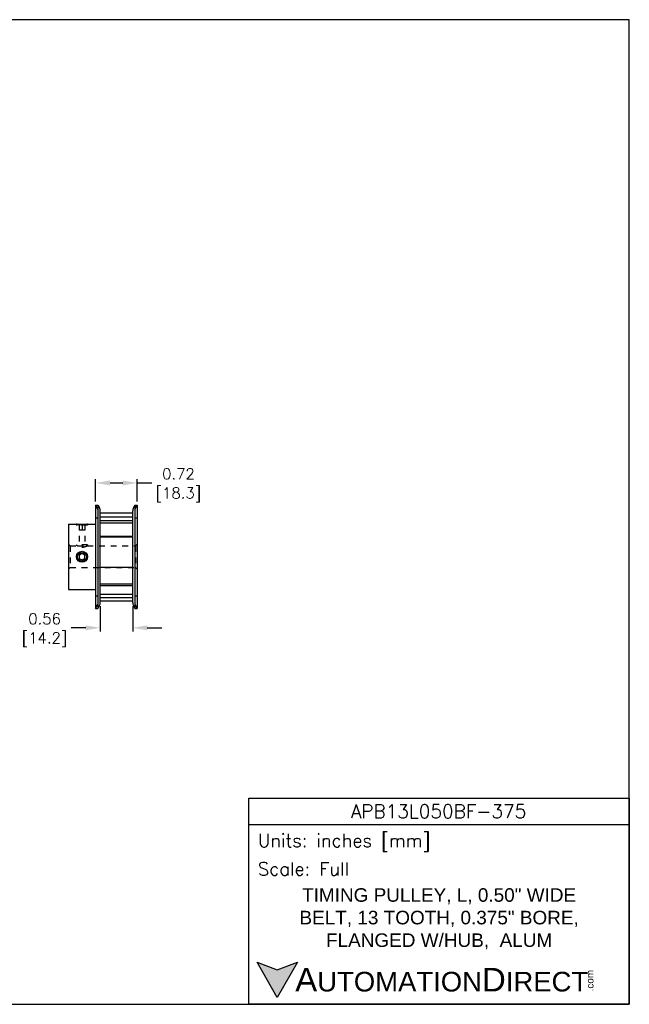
# Model space of a CAD drawing. Extents: x 909.4 to 931.4, y -8.5 to 8.5.
import ezdxf

# ---------------------------------------------------------------- set-up
doc = ezdxf.new("R2010")
doc.units = 0
doc.header["$LTSCALE"] = 4
doc.header["$MEASUREMENT"] = 0
doc.linetypes.add('HIDDEN2', pattern=[0.1875, 0.125, -0.0625])
doc.layers.get('0').update_dxf_attribs({"linetype": 'CONTINUOUS'})
doc.layers.get('DEFPOINTS').update_dxf_attribs({"linetype": 'CONTINUOUS'})
for name, color, linetype in [('DIMENSIONS', 140, 'CONTINUOUS'), ('DIMENSIONS @ 1', 140, 'CONTINUOUS'), ('HIDDEN', 102, 'HIDDEN2'), ('TEXT', 140, 'CONTINUOUS')]:
    doc.layers.add(name, color=color, linetype=linetype)
doc.styles.add('\\M+2ABAC\\M+2A6A11', font='txt')
doc.styles.add('ROMANS', font='romans.shx')
doc.styles.get("Standard").update_dxf_attribs({"font": 'romans.shx'})
doc.dimstyles.get("Standard").update_dxf_attribs({"dimtxt": 0.1875, "dimasz": 0.25, "dimexe": 0.0625, "dimexo": 0.0625, "dimgap": 0.0625, "dimtad": 0, "dimtih": 1, "dimtoh": 1, "dimzin": 0, "dimdsep": 46, "dimtxsty": 'Standard', "dimcen": 0, "dimadec": 0, "dimazin": 0, "dimtfac": 1, "dimtofl": 0, "dimtmove": 0, "dimatfit": 3, "dimfxl": 0, "dimtolj": 1, "dimtzin": 0, "dimarcsym": 0})

# ---------------------------------------------------------------- blocks, each defined once
blk = doc.blocks.new('*D2')
at = {"layer": 'DEFPOINTS', "color": 0}
for p in [(922.9237132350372, 0.467701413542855), (922.2047132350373, 0.08316336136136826), (922.9237132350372, 0.08316336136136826)]:
    blk.add_point(p, dxfattribs=at)
at = {"layer": 'DIMENSIONS', "color": 0, "lineweight": -2}
for p, q in [((922.2047132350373, 0.1456633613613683), (922.2047132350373, 0.530201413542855)), ((922.9237132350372, 0.1456633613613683), (922.9237132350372, 0.530201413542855)), ((922.4547132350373, 0.467701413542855), (922.6737132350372, 0.467701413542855)), ((922.9237132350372, 0.467701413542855), (923.1737132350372, 0.467701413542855))]:
    blk.add_line(p, q, dxfattribs=at)
at = {"layer": 'DIMENSIONS', "color": 0}
for points in [[(922.4547132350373, 0.5093680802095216), (922.4547132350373, 0.4260347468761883), (922.2047132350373, 0.467701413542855)], [(922.6737132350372, 0.5093680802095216), (922.6737132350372, 0.4260347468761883), (922.9237132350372, 0.467701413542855)]]:
    blk.add_solid(points, dxfattribs=at)
at = {"layer": 'DIMENSIONS', "color": 0, "char_height": 0.1875, "attachment_point": 5}
for s, insert in [('\\A1;0.72', (923.6335346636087, 0.623951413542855)), ('\\A1;[18.3]', (923.6335346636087, 0.2623442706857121))]:
    blk.add_mtext(s, dxfattribs=dict(at, insert=insert))
blk = doc.blocks.new('*D1')
at = {"layer": 'DEFPOINTS', "color": 0}
for p in [(922.2842132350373, -1.598723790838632), (922.8442132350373, -1.598723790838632), (922.2842132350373, -2.03361647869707)]:
    blk.add_point(p, dxfattribs=at)
at = {"layer": 'DIMENSIONS', "color": 0, "lineweight": -2}
for p, q in [((922.2842132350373, -1.661223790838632), (922.2842132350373, -2.09611647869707)), ((922.8442132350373, -1.661223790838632), (922.8442132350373, -2.09611647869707)), ((922.0342132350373, -2.03361647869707), (921.7842132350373, -2.03361647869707)), ((923.0942132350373, -2.03361647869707), (923.3442132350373, -2.03361647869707))]:
    blk.add_line(p, q, dxfattribs=at)
at = {"layer": 'DIMENSIONS', "color": 0}
for points in [[(922.0342132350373, -1.991949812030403), (922.0342132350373, -2.075283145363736), (922.2842132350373, -2.03361647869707)], [(923.0942132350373, -1.991949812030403), (923.0942132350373, -2.075283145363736), (922.8442132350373, -2.03361647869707)]]:
    blk.add_solid(points, dxfattribs=at)
at = {"layer": 'DIMENSIONS', "color": 0, "char_height": 0.1875, "attachment_point": 5}
for s, insert in [('\\A1;0.56', (921.3243918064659, -1.87736647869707)), ('\\A1;[14.2]', (921.3243918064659, -2.238973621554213))]:
    blk.add_mtext(s, dxfattribs=dict(at, insert=insert))

msp = doc.modelspace()

# ---------------------------------------------------------------- hatches: boundary and pattern name
at = {"layer": 'TEXT'}
msp.add_hatch(color=256, dxfattribs=at).paths.add_polyline_path([(925.6883008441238, -7.808852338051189), (925.3390763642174, -7.935959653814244), (924.9898518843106, -7.808852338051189), (925.3390763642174, -8.413726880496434)])

# ---------------------------------------------------------------- linework, layer by layer
for p, q in [((922.2047132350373, 0.08316336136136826), (922.2047132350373, -1.697836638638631)), ((922.2047132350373, 0.08316336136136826), (922.2447132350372, 0.08316336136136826)), ((922.2447132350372, 0.08316336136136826), (922.2447132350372, -1.697836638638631)), ((922.2447132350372, 0.08316336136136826), (922.2706973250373, 0.0362999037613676)), ((922.8577291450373, 0.0362999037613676), (922.8837132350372, 0.08316336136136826)), ((922.8837132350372, 0.08316336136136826), (922.8837132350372, -1.697836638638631)), ((922.8837132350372, 0.08316336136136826), (922.9237132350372, 0.08316336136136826)), ((922.9237132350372, 0.08316336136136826), (922.9237132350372, -1.697836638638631)), ((922.2842132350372, -1.598723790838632), (922.2842132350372, -0.0159494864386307)), ((922.8442132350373, -0.05348794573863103), (922.2842132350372, -0.05348794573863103)), ((922.8442132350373, -0.1213366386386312), (922.2842132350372, -0.1213366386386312)), ((922.8442132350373, -1.598723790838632), (922.8442132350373, -0.0159494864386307)), ((921.7357132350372, -0.2448366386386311), (921.7357132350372, -1.369836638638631)), ((921.7357132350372, -0.2448366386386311), (921.8752132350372, -0.2448366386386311)), ((921.8916708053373, -0.2473790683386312), (921.8942132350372, -0.2448366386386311)), ((921.8942132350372, -0.2448366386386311), (922.0462132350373, -0.2448366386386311)), ((922.0487556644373, -0.2473790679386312), (922.0462132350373, -0.2448366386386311)), ((922.0652132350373, -0.2448366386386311), (922.2047132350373, -0.2448366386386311)), ((922.8442132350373, -0.1852725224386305), (922.2842132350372, -0.1852725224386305)), ((922.8442132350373, -0.2254389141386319), (922.2842132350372, -0.2254389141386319)), ((922.8442132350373, -0.4549827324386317), (922.2842132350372, -0.4549827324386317)), ((922.8442132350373, -0.4674287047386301), (922.2842132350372, -0.4674287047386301)), ((921.9702132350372, -0.7524883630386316), (921.9227132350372, -0.7799125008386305)), ((921.9227132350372, -0.7799125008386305), (921.9227132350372, -0.8347607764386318)), ((921.9227132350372, -0.8347607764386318), (921.9702132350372, -0.8621849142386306)), ((922.0177132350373, -0.7799125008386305), (921.9702132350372, -0.7524883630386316)), ((921.9702132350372, -0.8621849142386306), (922.0177132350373, -0.8347607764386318)), ((922.0177132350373, -0.8347607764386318), (922.0177132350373, -0.7799125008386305)), ((922.8442132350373, -0.9909407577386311), (922.2842132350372, -0.9909407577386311)), ((922.8442132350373, -0.9915376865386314), (922.2842132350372, -0.9915376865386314)), ((922.8442132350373, -1.282631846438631), (922.2842132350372, -1.282631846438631)), ((922.8442132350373, -1.308528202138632), (922.2842132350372, -1.308528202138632)), ((921.7357132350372, -1.369836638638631), (922.2047132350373, -1.369836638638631)), ((922.8442132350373, -1.460856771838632), (922.2842132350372, -1.460856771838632)), ((922.8442132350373, -1.515283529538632), (922.2842132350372, -1.515283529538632)), ((922.2047132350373, -1.697836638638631), (922.2447132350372, -1.697836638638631)), ((922.2447132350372, -1.697836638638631), (922.2706973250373, -1.650973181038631)), ((922.2842132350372, -1.568336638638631), (922.8442132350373, -1.568336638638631)), ((922.8577291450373, -1.650973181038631), (922.8837132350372, -1.697836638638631)), ((922.8837132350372, -1.697836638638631), (922.9237132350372, -1.697836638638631))]:
    msp.add_line(p, q)
for radius in [0.095, 0.076]:
    msp.add_circle((921.9702132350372, -0.8073366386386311), radius)
for centre, start, end in [((922.1764632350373, -0.0159494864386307), 0, 29.00678133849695), ((922.9519632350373, -0.0159494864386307), 150.993218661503, 180), ((922.1764632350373, -1.598723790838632), 330.9932186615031, 0), ((922.9519632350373, -1.598723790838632), 180, 209.0067813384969)]:
    msp.add_arc(centre, 0.10775, start, end)
for points, start_tangent, end_tangent in [([(921.8752132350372, -0.2448366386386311), (921.8754320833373, -0.2448735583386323)], (0.0002188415, -3.695989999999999e-05), (0.000218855, -3.68795e-05)), ([(922.0652132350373, -0.2448366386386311), (922.0649943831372, -0.2448735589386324), (922.0643379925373, -0.2449837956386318), (922.0632469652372, -0.2451653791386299), (922.0617230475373, -0.2454155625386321), (922.0597738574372, -0.2457296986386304), (922.0574030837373, -0.2461028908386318), (922.0546227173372, -0.2465281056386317), (922.0514421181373, -0.2469980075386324), (922.0478752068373, -0.2475039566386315), (922.0439409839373, -0.2480361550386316), (922.0396535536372, -0.2485851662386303), (922.0350412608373, -0.2491396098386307), (922.0301200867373, -0.2496897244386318), (922.0249233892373, -0.250224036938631), (922.0194720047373, -0.2507329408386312), (922.0137975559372, -0.2512063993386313), (922.0079294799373, -0.2516354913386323), (922.0018919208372, -0.2520125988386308), (921.9957217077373, -0.2523303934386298), (921.9894368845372, -0.2525837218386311), (921.9830760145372, -0.2527677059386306), (921.9766568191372, -0.2528794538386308), (921.9702130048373, -0.2529168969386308), (921.9637693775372, -0.2528794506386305), (921.9573500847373, -0.2527676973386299), (921.9509892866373, -0.252583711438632), (921.9447044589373, -0.2523303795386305), (921.9385342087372, -0.252012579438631), (921.9324967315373, -0.2516354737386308), (921.9266285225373, -0.2512063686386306), (921.9209542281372, -0.2507329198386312), (921.9155027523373, -0.2502240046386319), (921.9103061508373, -0.2496896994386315), (921.9053849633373, -0.2491395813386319), (921.9007726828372, -0.2485851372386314), (921.8964853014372, -0.2480361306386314), (921.8925510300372, -0.2475039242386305), (921.8889842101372, -0.2469979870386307), (921.8858035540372, -0.246528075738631), (921.8830232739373, -0.2461028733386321), (921.8806524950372, -0.2457296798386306), (921.8787033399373, -0.2454155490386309), (921.8771794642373, -0.2451653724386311), (921.8760884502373, -0.2449837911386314), (921.8754320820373, -0.2448735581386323), (921.8752132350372, -0.2448366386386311)], (-0.1882433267, -0.0317922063), (-0.1882433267, 0.0317922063)), ([(921.8754320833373, -0.2448735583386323), (921.8760884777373, -0.2449837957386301), (921.8771795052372, -0.2451653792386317), (921.8787034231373, -0.2454155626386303), (921.8806526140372, -0.2457296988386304), (921.8830233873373, -0.24610289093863), (921.8858037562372, -0.2465281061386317), (921.8889843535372, -0.2469980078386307), (921.8916705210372, -0.2473810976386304)], (0.0162029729, -0.0027303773), (0.0162721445, -0.002282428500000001)), ([(921.8916705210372, -0.2473810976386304), (921.8925512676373, -0.2475039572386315), (921.8964854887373, -0.2480361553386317), (921.9007729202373, -0.2485851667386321), (921.9053852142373, -0.2491396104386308), (921.9103063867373, -0.2496897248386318), (921.9155030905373, -0.2502240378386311), (921.9209544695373, -0.2507329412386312), (921.9266289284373, -0.2512064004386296), (921.9324969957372, -0.2516354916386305), (921.9385345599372, -0.2520125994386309), (921.9447047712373, -0.2523303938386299), (921.9509895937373, -0.2525837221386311), (921.9573504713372, -0.2527677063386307), (921.9637696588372, -0.2528794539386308), (921.9702134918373, -0.2529168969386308), (921.9766571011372, -0.2528794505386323), (921.9830764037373, -0.2527676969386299), (921.9894371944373, -0.252583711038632), (921.9957220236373, -0.2523303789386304), (922.0018922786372, -0.2520125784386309), (922.0079297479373, -0.2516354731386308), (922.0137979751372, -0.2512063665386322), (922.0194722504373, -0.2507329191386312), (922.0249237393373, -0.25022400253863), (922.0301203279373, -0.2496896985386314), (922.0350415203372, -0.2491395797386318), (922.0396537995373, -0.2485851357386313), (922.0439411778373, -0.2480361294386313), (922.0478754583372, -0.2475039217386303), (922.0487559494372, -0.2473810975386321)], (0.1560748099, -0.0218919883), (0.1560748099, 0.0218919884)), ([(922.0487559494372, -0.2473810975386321), (922.0514422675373, -0.2469979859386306), (922.0546229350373, -0.2465280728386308), (922.0574032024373, -0.246102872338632), (922.0597739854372, -0.2457296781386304), (922.0617231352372, -0.2454155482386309), (922.0632470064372, -0.2451653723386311), (922.0643380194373, -0.2449837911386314), (922.0649943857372, -0.2448735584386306)], (0.0162721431, 0.0022824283), (0.0162029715, 0.002730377)), ([(922.0649943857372, -0.2448735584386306), (922.0652132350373, -0.2448366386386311)], (0.0002188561, 3.68796e-05), (0.0002188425, 3.696010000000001e-05))]:
    msp.add_spline(points, degree=3, dxfattribs=dict(start_tangent=start_tangent, end_tangent=end_tangent))
at = {"layer": 'DEFPOINTS'}
msp.add_lwpolyline([(909.4247788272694, -8.533898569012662), (931.4093251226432, -8.533898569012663), (931.4093251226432, 8.466101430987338), (909.4093251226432, 8.466101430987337)], close=True, dxfattribs=at)
at = {"layer": 'HIDDEN', "ltscale": 0.05}
for p, q in [((922.2047132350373, 0.08316336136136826), (922.2442132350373, 0.01192336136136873)), ((922.2442132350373, 0.01192336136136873), (922.2442132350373, -1.626596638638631)), ((922.8842132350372, 0.01192336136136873), (922.9237132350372, 0.08316336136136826)), ((922.8842132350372, 0.01192336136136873), (922.8842132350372, -1.626596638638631)), ((922.2047132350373, -0.1323366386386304), (922.2442132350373, -0.1323366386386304)), ((922.8842132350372, -0.1323366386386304), (922.9237132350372, -0.1323366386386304)), ((921.8752132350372, -0.2448366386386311), (921.8752132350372, -0.2638366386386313)), ((921.8752132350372, -0.2638366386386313), (921.8916708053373, -0.2473790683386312)), ((922.0652132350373, -0.2638366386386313), (921.8752132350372, -0.2638366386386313)), ((921.9227132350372, -0.2448366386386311), (921.9227132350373, -0.600836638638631)), ((921.9227132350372, -0.3398366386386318), (922.0177132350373, -0.3398366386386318)), ((921.9702132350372, -0.2448366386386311), (921.9702132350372, -0.3398366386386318)), ((922.0177132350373, -0.2448366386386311), (922.0177132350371, -0.600836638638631)), ((922.0652132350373, -0.2638366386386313), (922.0487556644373, -0.2473790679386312)), ((922.0652132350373, -0.2448366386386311), (922.0652132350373, -0.2638366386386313)), ((921.7357132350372, -0.5917116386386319), (921.7638382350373, -0.6198366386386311)), ((921.7638382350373, -0.6198366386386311), (921.7638382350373, -0.9948366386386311)), ((921.7638382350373, -0.6198366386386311), (921.8752132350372, -0.6198366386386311)), ((921.8752132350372, -0.600836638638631), (921.8752132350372, -0.6198366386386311)), ((921.8942132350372, -0.6198366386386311), (921.8752132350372, -0.600836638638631)), ((922.0652132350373, -0.600836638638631), (921.8752132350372, -0.600836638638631)), ((921.8942132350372, -0.6198366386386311), (922.0462132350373, -0.6198366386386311)), ((922.0462132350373, -0.6198366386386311), (922.0652132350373, -0.600836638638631)), ((922.0652132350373, -0.600836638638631), (922.0652132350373, -0.6198366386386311)), ((922.0652132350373, -0.6198366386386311), (922.8955882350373, -0.6198366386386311)), ((922.8955882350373, -0.6198366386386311), (922.9237132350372, -0.5917116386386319)), ((922.8955882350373, -0.6198366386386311), (922.8955882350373, -0.9948366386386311)), ((921.7357132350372, -1.02296163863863), (921.7638382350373, -0.9948366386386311)), ((921.7638382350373, -0.9948366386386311), (922.8955882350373, -0.9948366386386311)), ((922.8955882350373, -0.9948366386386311), (922.9237132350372, -1.02296163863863)), ((922.2047132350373, -1.482336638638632), (922.2442132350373, -1.482336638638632)), ((922.8842132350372, -1.482336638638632), (922.9237132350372, -1.482336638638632)), ((922.2047132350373, -1.697836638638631), (922.2442132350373, -1.626596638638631)), ((922.8842132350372, -1.626596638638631), (922.9237132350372, -1.697836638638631))]:
    msp.add_line(p, q, dxfattribs=at)
at = {"layer": 'HIDDEN', "ltscale": 0.05, "start_tangent": (-0.1773086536, -0.08983638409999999), "end_tangent": (-0.1773086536, 0.08983638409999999)}
msp.add_spline([(922.0652132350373, -0.6198366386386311), (922.0650256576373, -0.6199316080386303), (922.0644613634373, -0.6202164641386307), (922.0635192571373, -0.620689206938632), (922.0621948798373, -0.6213477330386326), (922.0604812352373, -0.6221892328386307), (922.0583695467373, -0.6232095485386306), (922.0558531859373, -0.6244009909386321), (922.0529308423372, -0.6257507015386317), (922.0495979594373, -0.6272444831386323), (922.0458662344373, -0.628857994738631), (922.0417432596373, -0.6305661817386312), (922.0372570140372, -0.6323334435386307), (922.0324407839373, -0.6341214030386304), (922.0273360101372, -0.6358890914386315), (922.0220007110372, -0.6375921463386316), (922.0164805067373, -0.6391941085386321), (922.0108348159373, -0.64065921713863), (922.0050973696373, -0.64196386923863), (921.9993107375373, -0.643087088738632), (921.9934982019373, -0.6440165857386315), (921.9876733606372, -0.6447448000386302), (921.9818536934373, -0.6452664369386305), (921.9760300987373, -0.6455803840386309), (921.9702128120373, -0.6456850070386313), (921.9643954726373, -0.64558035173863), (921.9585719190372, -0.6452663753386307), (921.9527522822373, -0.6447447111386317), (921.9469274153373, -0.6440164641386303), (921.9411149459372, -0.6430869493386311), (921.9353283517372, -0.6419637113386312), (921.9295909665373, -0.6406590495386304), (921.9239452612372, -0.6391939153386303), (921.9184250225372, -0.6375919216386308), (921.9130899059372, -0.6358889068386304), (921.9079853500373, -0.6341212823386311), (921.9031691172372, -0.6323333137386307), (921.8986828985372, -0.6305660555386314), (921.8945598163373, -0.6288578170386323), (921.8908280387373, -0.6272442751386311), (921.8874951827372, -0.6257504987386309), (921.8845729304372, -0.6244008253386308), (921.8820566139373, -0.6232094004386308), (921.8799449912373, -0.6221891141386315), (921.8782313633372, -0.6213476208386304), (921.8769069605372, -0.6206890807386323), (921.8759649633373, -0.6202163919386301), (921.8754007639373, -0.6199315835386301), (921.8752132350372, -0.6198366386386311)], degree=3, dxfattribs=at)
at = {"layer": 'TEXT'}
msp.add_line((924.8496621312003, -5.429680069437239), (931.4093251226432, -5.429680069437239), dxfattribs=at)
for points in [[(924.8496621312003, -8.533898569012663), (924.8496621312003, -4.977518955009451), (931.4093251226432, -4.977518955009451), (931.4093251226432, -8.533898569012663)], [(925.6883008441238, -7.808852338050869), (925.3390763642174, -8.41372688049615), (924.9898518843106, -7.808852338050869), (925.3390763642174, -7.935959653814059)]]:
    msp.add_lwpolyline(points, close=True, dxfattribs=at)

# ---------------------------------------------------------------- texts
for s, insert, char_height, width, attachment_point, style in [('APB13L050BF-375', (928.1193129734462, -5.200481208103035), 0.2338418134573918, 4.401698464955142, 5, 'ROMANS'), (' Units: inches [mm]', (924.8496621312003, -5.743949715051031), 0.2260805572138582, 6.559662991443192, 4, 'ROMANS'), (' Scale: Full', (924.8496621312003, -6.196110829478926), 0.2260805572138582, 6.559662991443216, 4, 'ROMANS'), ('{\\fArial|b0|i0|c0|p34;     \\H1.2x;A\\H0.8333x;UTOMATION\\H1.2x;D\\H0.8333x;IRECT}', (924.9898518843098, -8.111289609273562), 0.3391208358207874, 5.74459529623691, 4, '\\M+2ABAC\\M+2A6A11')]:
    msp.add_mtext(s, dxfattribs=dict(at, insert=insert, char_height=char_height, width=width, attachment_point=attachment_point, style=style))
at = {"layer": 'TEXT', "insert": (928.1294936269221, -7.058099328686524), "char_height": 0.2338418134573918, "width": 5.240897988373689, "attachment_point": 5}
msp.add_mtext('\\A1;{\\fArial|b0|i0|c0|p34;TIMING PULLEY, L, 0.50" WIDE BELT, 13 TOOTH, 0.375" BORE, FLANGED W/HUB,  ALUM}', dxfattribs=at)
at = {"layer": 'TEXT', "insert": (930.6695689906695, -8.31010213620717), "char_height": 0.1220835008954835, "width": 0.3617749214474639, "attachment_point": 1, "rotation": 89.99999999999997, "style": '\\M+2ABAC\\M+2A6A11'}
msp.add_mtext('{\\fArial|b0|i0|c0|p34;.com}', dxfattribs=at)

# ---------------------------------------------------------------- dimensions: what is measured, and where the dimension line sits
at = {"layer": 'DIMENSIONS @ 1'}
for base, p1, p2, picture, middle in [((922.9237132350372, 0.467701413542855), (922.2047132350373, 0.08316336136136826), (922.9237132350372, 0.08316336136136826), '*D2', (923.6335346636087, 0.467701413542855)), ((922.2842132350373, -2.03361647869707), (922.8442132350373, -1.598723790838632), (922.2842132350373, -1.598723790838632), '*D1', (921.3243918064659, -2.03361647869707))]:
    dim = msp.add_linear_dim(base=base, p1=p1, p2=p2, dimstyle='Standard', override={"dimscale": 1, "dimpost": '\\X', "dimtix": 0, "dimtofl": 0, "dimtmove": 0, "dimatfit": 3}, dxfattribs=at)
    dim.commit()
    dim.dimension.update_dxf_attribs({"geometry": picture, "text_midpoint": middle})

doc.saveas('drawing.dxf')
